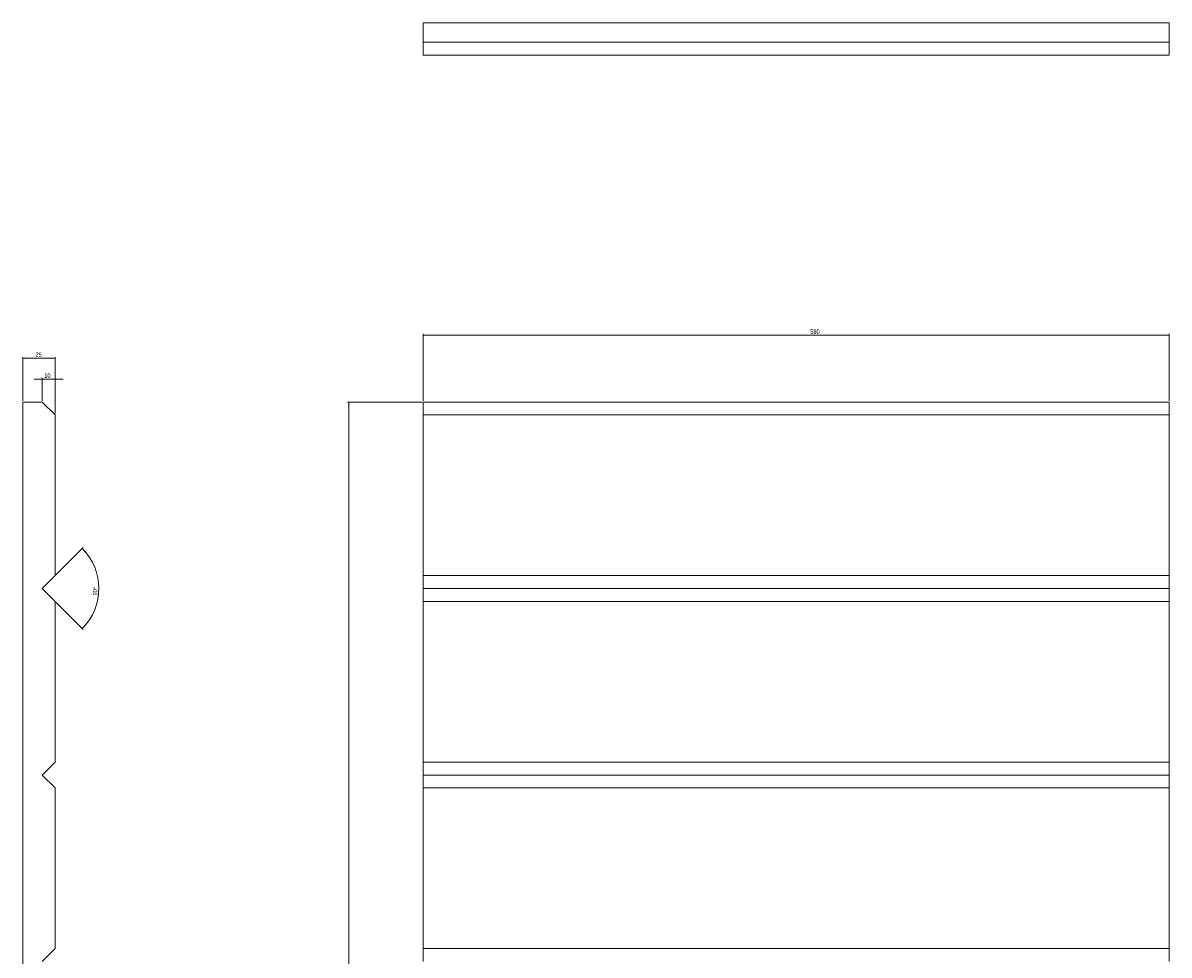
# Model space of a CAD drawing. Header units: millimetres. Extents: x 433 to 1324, y 233 to 1688.
# Tile 2 of 2: x 433 to 1324, y 963 to 1688. Entities that reach past the tile are written whole.
import ezdxf

# ---------------------------------------------------------------- set-up
doc = ezdxf.new("R2010")
doc.units = ezdxf.units.MM
doc.styles.add('SLDTEXTSTYLE0', font='TXT', dxfattribs={"width": 0.75})
doc.dimstyles.new('SLDDIMSTYLE0', dxfattribs={"dimtxt": 3.5, "dimasz": 3.302, "dimexe": 0, "dimexo": 0.0625, "dimgap": 0.875, "dimtad": 1, "dimrnd": 1e-09, "dimzin": 12, "dimdsep": 46, "dimtxsty": 'SLDTEXTSTYLE0', "dimsah": 1, "dimcen": 0.09, "dimadec": 0, "dimazin": 3, "dimtfac": 1, "dimtofl": 0, "dimtmove": 0, "dimatfit": 3, "dimfxl": 0, "dimfrac": 2, "dimtolj": 1, "dimtzin": 12, "dimarcsym": 0})
doc.dimstyles.new('SLDDIMSTYLE1', dxfattribs={"dimtxt": 3.5, "dimasz": 3.302, "dimexe": 0, "dimexo": 0.0625, "dimgap": 0.875, "dimtad": 1, "dimdec": 4, "dimzin": 12, "dimdsep": 46, "dimtxsty": 'SLDTEXTSTYLE0', "dimsah": 1, "dimcen": 0.09, "dimazin": 3, "dimtfac": 1, "dimtofl": 0, "dimtmove": 0, "dimatfit": 3, "dimfxl": 0, "dimfrac": 2, "dimtolj": 1, "dimtzin": 12, "dimarcsym": 0})
doc.dimstyles.new('SLDDIMSTYLE2', dxfattribs={"dimtxt": 3.5, "dimasz": 3.302, "dimexe": 0, "dimexo": 0.0625, "dimgap": 0.875, "dimtad": 1, "dimrnd": 1e-09, "dimzin": 12, "dimdsep": 46, "dimtxsty": 'SLDTEXTSTYLE0', "dimsah": 1, "dimcen": 0.09, "dimadec": 0, "dimazin": 3, "dimtfac": 1, "dimtmove": 0, "dimatfit": 0, "dimfxl": 0, "dimfrac": 2, "dimtolj": 1, "dimtzin": 12, "dimarcsym": 0})

# ---------------------------------------------------------------- blocks, each defined once
blk = doc.blocks.new('_D')
at = {"color": 7, "linetype": 'Continuous', "lineweight": 0}
for p, q in [((743.97, 1394.15), (743.97, 1446.15)), ((1323.97, 1445.15), (743.97, 1445.15)), ((1323.97, 1394.15), (1323.97, 1446.15))]:
    blk.add_line(p, q, dxfattribs=at)
for points in [[(743.97, 1445.15), (747.28, 1444.64), (747.28, 1445.66)], [(1323.97, 1445.15), (1320.67, 1445.66), (1320.67, 1444.64)]]:
    blk.add_solid(points, dxfattribs=at)
at = {"color": 7, "linetype": 'Continuous', "lineweight": 0, "insert": (1044.94, 1449.66), "char_height": 3.5, "attachment_point": 1, "style": 'SLDTEXTSTYLE0'}
blk.add_mtext('580', dxfattribs=at)
blk = doc.blocks.new('_D_1')
at = {"color": 7, "linetype": 'Continuous', "lineweight": 0}
for p, q in [((742.97, 1393.15), (684.97, 1393.15)), ((685.97, 233.15), (685.97, 1393.15)), ((742.97, 233.15), (684.97, 233.15))]:
    blk.add_line(p, q, dxfattribs=at)
for points in [[(685.97, 1393.15), (685.47, 1389.85), (686.48, 1389.85)], [(685.97, 233.15), (686.48, 236.45), (685.47, 236.45)]]:
    blk.add_solid(points, dxfattribs=at)
at = {"color": 7, "linetype": 'Continuous', "lineweight": 0, "insert": (681.46, 811.97), "char_height": 3.5, "attachment_point": 1, "rotation": 90, "style": 'SLDTEXTSTYLE0'}
blk.add_mtext('1160', dxfattribs=at)
blk = doc.blocks.new('_D_2')
at = {"color": 7, "linetype": 'Continuous', "lineweight": 0}
for p, q in [((432.61, 1394.15), (432.61, 1428.15)), ((457.61, 1427.15), (432.61, 1427.15)), ((457.61, 1384.15), (457.61, 1428.15))]:
    blk.add_line(p, q, dxfattribs=at)
for points in [[(432.61, 1427.15), (435.91, 1426.64), (435.91, 1427.66)], [(457.61, 1427.15), (454.31, 1427.66), (454.31, 1426.64)]]:
    blk.add_solid(points, dxfattribs=at)
at = {"color": 7, "linetype": 'Continuous', "lineweight": 0, "insert": (442.37, 1431.66), "char_height": 3.5, "attachment_point": 1, "style": 'SLDTEXTSTYLE0'}
blk.add_mtext('25', dxfattribs=at)
blk = doc.blocks.new('_D_3')
at = {"color": 7, "linetype": 'Continuous', "lineweight": 0}
for p, q in [((458.31, 1258.86), (479.46, 1280)), ((458.31, 1237.44), (479.46, 1216.3))]:
    blk.add_line(p, q, dxfattribs=at)
blk.add_arc((447.61, 1248.15), 44.05, 315, 45, dxfattribs=at)
for points in [[(478.75, 1279.29), (480.63, 1276.53), (481.37, 1277.22)], [(478.75, 1217), (481.37, 1219.08), (480.63, 1219.77)]]:
    blk.add_solid(points, dxfattribs=at)
at = {"color": 7, "linetype": 'Continuous', "lineweight": 0, "insert": (486.94, 1242.84), "char_height": 3.5, "attachment_point": 1, "rotation": 87.39627, "style": 'SLDTEXTSTYLE0'}
blk.add_mtext('90°', dxfattribs=at)
blk = doc.blocks.new('_D_4')
at = {"color": 7, "linetype": 'Continuous', "lineweight": 0}
for p, q in [((447.61, 1410.94), (441.26, 1410.94)), ((447.61, 1394.15), (447.61, 1411.94)), ((457.61, 1410.94), (447.61, 1410.94)), ((457.61, 1384.15), (457.61, 1411.94)), ((457.61, 1410.94), (463.96, 1410.94))]:
    blk.add_line(p, q, dxfattribs=at)
for points in [[(447.61, 1410.94), (444.31, 1411.45), (444.31, 1410.43)], [(457.61, 1410.94), (460.91, 1410.43), (460.91, 1411.45)]]:
    blk.add_solid(points, dxfattribs=at)
at = {"color": 7, "linetype": 'Continuous', "lineweight": 0, "insert": (449.23, 1415.45), "char_height": 3.5, "attachment_point": 1, "style": 'SLDTEXTSTYLE0'}
blk.add_mtext('10', dxfattribs=at)

msp = doc.modelspace()

# ---------------------------------------------------------------- linework, layer by layer
at = {"color": 7, "linetype": 'Continuous', "lineweight": 15}
for p, q in [((743.97304, 1687.91634), (743.97304, 1672.91634)), ((743.97304, 1687.91634), (1323.97304, 1687.91634)), ((1323.97304, 1687.91634), (1323.97304, 1672.91634)), ((1323.97304, 1672.91634), (743.97304, 1672.91634)), ((743.97304, 1672.91634), (743.97304, 1662.91634)), ((1323.97304, 1662.91634), (1323.97304, 1672.91634)), ((1323.97304, 1662.91634), (743.97304, 1662.91634)), ((432.60706, 233.1483), (432.60706, 1393.1483)), ((432.60706, 1393.1483), (447.60706, 1393.1483)), ((447.60706, 1393.1483), (457.60706, 1383.1483)), ((1323.97304, 1393.1483), (743.97304, 1393.1483)), ((743.97304, 1393.1483), (743.97304, 1383.1483)), ((1323.97304, 1383.1483), (1323.97304, 1393.1483)), ((457.60706, 1258.1483), (457.60706, 1383.1483)), ((1323.97304, 1383.1483), (743.97304, 1383.1483)), ((743.97304, 1258.1483), (743.97304, 1383.1483)), ((1323.97304, 1383.1483), (1323.97304, 1258.1483)), ((457.60706, 1258.1483), (447.60706, 1248.1483)), ((743.97304, 1258.1483), (1323.97304, 1258.1483)), ((743.97304, 1258.1483), (743.97304, 1248.1483)), ((1323.97304, 1248.1483), (1323.97304, 1258.1483)), ((447.60706, 1248.1483), (457.60706, 1238.1483)), ((1323.97304, 1248.1483), (743.97304, 1248.1483)), ((743.97304, 1248.1483), (743.97304, 1238.1483)), ((1323.97304, 1238.1483), (1323.97304, 1248.1483)), ((457.60706, 1113.1483), (457.60706, 1238.1483)), ((1323.97304, 1238.1483), (743.97304, 1238.1483)), ((743.97304, 1113.1483), (743.97304, 1238.1483)), ((1323.97304, 1238.1483), (1323.97304, 1113.1483)), ((447.60706, 1103.1483), (457.60706, 1113.1483)), ((743.97304, 1113.1483), (1323.97304, 1113.1483)), ((743.97304, 1103.1483), (743.97304, 1113.1483)), ((1323.97304, 1103.1483), (1323.97304, 1113.1483)), ((447.60706, 1103.1483), (457.60706, 1093.1483)), ((1323.97304, 1103.1483), (743.97304, 1103.1483)), ((743.97304, 1103.1483), (743.97304, 1093.1483)), ((1323.97304, 1093.1483), (1323.97304, 1103.1483)), ((457.60706, 968.1483), (457.60706, 1093.1483)), ((1323.97304, 1093.1483), (743.97304, 1093.1483)), ((743.97304, 968.1483), (743.97304, 1093.1483)), ((1323.97304, 1093.1483), (1323.97304, 968.1483)), ((447.60706, 958.1483), (457.60706, 968.1483)), ((743.97304, 968.1483), (1323.97304, 968.1483)), ((743.97304, 958.1483), (743.97304, 968.1483)), ((1323.97304, 958.1483), (1323.97304, 968.1483))]:
    msp.add_line(p, q, dxfattribs=at)

# ---------------------------------------------------------------- dimensions: what is measured, and where the dimension line sits
at = {"color": 7, "linetype": 'Continuous', "lineweight": 0}
for base, p1, p2, dimstyle, picture, middle in [((743.97304, 1445.1483), (1323.97304, 1393.1483), (743.97304, 1393.1483), 'SLDDIMSTYLE0', '_D', (1048.8143, 1445.1483)), ((432.60706, 1427.1483), (457.60706, 1383.1483), (432.60706, 1393.1483), 'SLDDIMSTYLE0', '_D_2', (444.96096, 1427.1483)), ((447.60706, 1410.93958), (457.60706, 1383.1483), (447.60706, 1393.1483), 'SLDDIMSTYLE2', '_D_4', (451.82029, 1410.93958))]:
    dim = msp.add_linear_dim(base=base, p1=p1, p2=p2, dimstyle=dimstyle, dxfattribs=at)
    dim.commit()
    dim.dimension.update_dxf_attribs({"geometry": picture, "text_midpoint": middle, "dimtype": 160})
dim = msp.add_linear_dim(base=(685.97304, 1393.1483), p1=(743.97304, 233.1483), p2=(743.97304, 1393.1483), angle=90, dimstyle='SLDDIMSTYLE0', dxfattribs=at)
dim.commit()
dim.dimension.update_dxf_attribs({"geometry": '_D_1', "text_midpoint": (685.97304, 817.14523), "dimtype": 160})
dim = msp.add_angular_dim_2l(base=(491.65253, 1248.1483), line1=((447.60706, 1248.1483), (457.60706, 1238.1483)), line2=((457.60706, 1258.1483), (447.60706, 1248.1483)), dimstyle='SLDDIMSTYLE1', dxfattribs=at)
dim.commit()
dim.dimension.update_dxf_attribs({"geometry": '_D_3', "text_midpoint": (491.60706, 1246.1474), "dimtype": 162})

doc.saveas('drawing.dxf')
